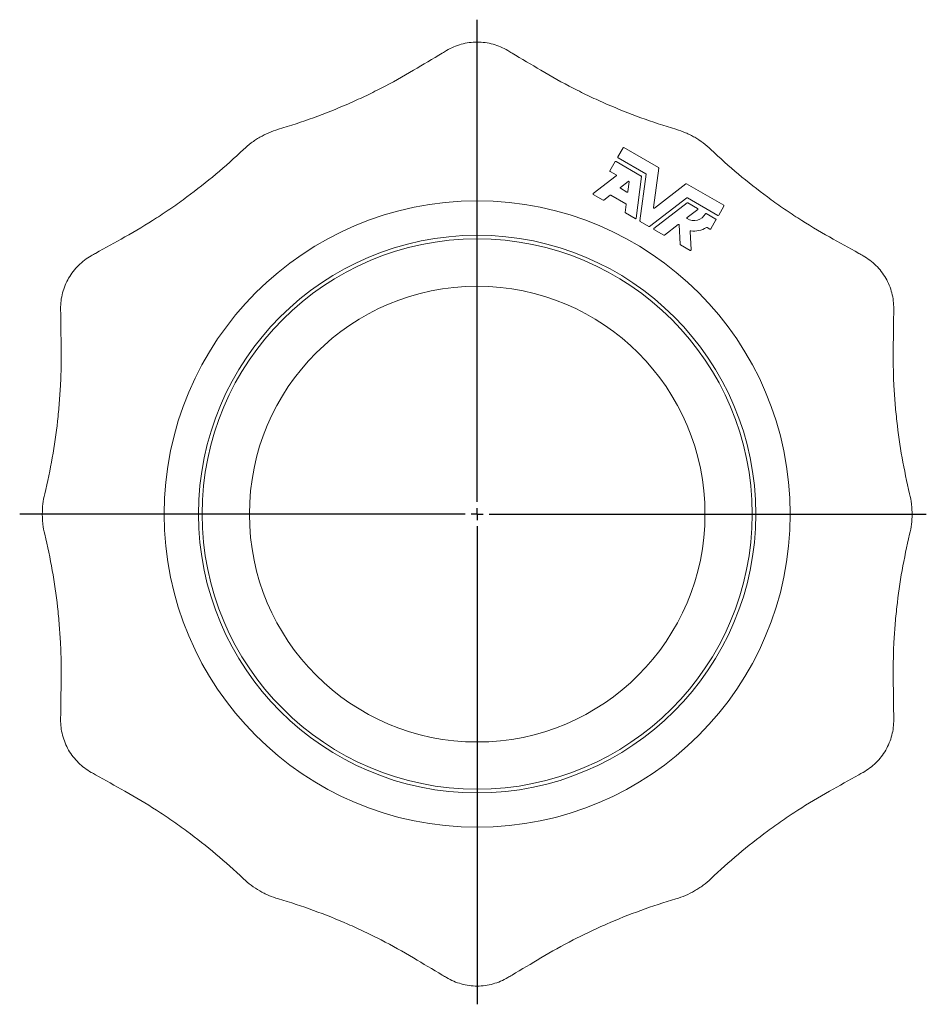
# Model space of a CAD drawing. Header units: millimetres. Extents: x 15 to 811, y -115 to 711.
# Tile 7 of 7: x 437 to 811, y 305 to 711. Entities that reach past the tile are written whole.
import ezdxf

# ---------------------------------------------------------------- set-up
doc = ezdxf.new("R2010")
doc.units = ezdxf.units.MM
doc.layers.add('FORMAT', color=7, linetype='Continuous')

# ---------------------------------------------------------------- blocks, each defined once
blk = doc.blocks.new('SW_CENTERMARKSYMBOL_0')
at = {"layer": 'FORMAT', "color": 0}
for p, q in [((0, 5), (0, 203.92)), ((-5, 0), (-188.79, 0)), ((0, 0), (-2.5, 0)), ((0, 0), (0, 2.5)), ((0, 0), (0, -2.5)), ((0, 0), (2.5, 0)), ((5, 0), (185.33, 0)), ((0, -5), (0, -202.2))]:
    blk.add_line(p, q, dxfattribs=at)

msp = doc.modelspace()

# ---------------------------------------------------------------- linework, layer by layer
at = {"color": 7, "linetype": 'Continuous', "lineweight": 15}
for p, q in [((686.12, 658.09), (683.96, 654.35)), ((700.65, 649.98), (686.45, 658.18)), ((684.05, 654.02), (695.47, 647.43)), ((682.83, 652.4), (680.67, 648.66)), ((693.56, 646.48), (683.16, 652.49)), ((683.23, 646.52), (673.78, 639.27)), ((680.76, 648.33), (683.2, 646.92)), ((691.42, 629.09), (693.68, 646.24)), ((695.59, 647.19), (693.05, 627.93)), ((698.63, 633.5), (700.77, 649.74)), ((688.16, 644.26), (684.97, 641.81)), ((688.02, 640.05), (688.55, 644.04)), ((712.01, 643.25), (699.01, 633.28)), ((727.6, 634.42), (712.27, 643.27)), ((673.8, 638.87), (677.85, 636.54)), ((678.12, 636.55), (680.75, 638.57)), ((681.02, 638.59), (687.21, 635.01)), ((685, 641.42), (687.66, 639.88)), ((687.33, 634.77), (686.89, 631.49)), ((696.98, 625.67), (712.39, 637.49)), ((712.53, 635.36), (698.8, 624.83)), ((712.65, 637.51), (725.2, 630.26)), ((716.84, 633.04), (712.79, 635.38)), ((725.53, 630.35), (727.69, 634.09)), ((687.01, 631.25), (691.06, 628.91)), ((712.52, 629.31), (716.87, 632.64)), ((724.31, 628.73), (720.36, 631.01)), ((693.17, 627.69), (696.71, 625.65)), ((703.14, 622.11), (708.86, 626.5)), ((709.25, 626.32), (709.6, 618.34)), ((722.24, 624.66), (724.4, 628.4)), ((698.82, 624.43), (702.87, 622.09)), ((714.13, 616.02), (713.8, 623.62)), ((720.72, 625.26), (721.91, 624.57)), ((709.72, 618.14), (713.77, 615.8))]:
    msp.add_line(p, q, dxfattribs=at)
for radius in [129.17, 115, 113.5, 94]:
    msp.add_circle((625.87, 507.04), radius, dxfattribs=at)
for centre, radius, start, end in [((686.33, 657.97), 0.24, 60, 150), ((684.17, 654.23), 0.24, 150, 240), ((683.04, 652.28), 0.24, 60, 150), ((700.53, 649.77), 0.24, 352.5, 60), ((680.88, 648.54), 0.24, 150, 240), ((683.08, 646.71), 0.24, 307.5, 60), ((693.44, 646.28), 0.24, 352.5, 60), ((695.35, 647.22), 0.24, 352.5, 60), ((685.12, 641.62), 0.24, 127.5, 240), ((688.31, 644.07), 0.24, 352.5, 127.5), ((712.15, 643.06), 0.24, 60, 127.5), ((673.92, 639.08), 0.24, 127.5, 240), ((680.9, 638.38), 0.24, 60, 127.5), ((687.78, 640.09), 0.24, 240, 352.5), ((677.97, 636.74), 0.24, 240, 307.5), ((687.09, 634.81), 0.24, 352.5, 60), ((712.53, 637.3), 0.24, 60, 127.5), ((712.67, 635.17), 0.24, 60, 127.5), ((727.48, 634.21), 0.24, 330, 60), ((687.13, 631.46), 0.24, 172.5, 240), ((698.87, 633.47), 0.24, 172.5, 307.5), ((715.36, 633.38), 5.28, 237.7158, 332.1429), ((716.72, 632.83), 0.24, 307.5, 60), ((720.24, 630.8), 0.24, 60, 152.1429), ((725.32, 630.47), 0.24, 240, 330), ((691.18, 629.12), 0.24, 240, 352.5), ((693.29, 627.9), 0.24, 172.5, 240), ((696.83, 625.86), 0.24, 240, 307.5), ((709.01, 626.31), 0.24, 2.5, 127.5), ((712.67, 629.12), 0.24, 127.5, 237.7158), ((724.19, 628.52), 0.24, 330, 60), ((698.94, 624.64), 0.24, 127.5, 240), ((702.99, 622.3), 0.24, 240, 307.5), ((714.04, 623.63), 0.24, 82.2564, 182.5), ((715.36, 633.38), 9.6, 262.2564, 302.1713), ((720.6, 625.05), 0.24, 60, 122.1713), ((722.03, 624.78), 0.24, 240, 330), ((709.84, 618.35), 0.24, 182.5, 240), ((713.89, 616.01), 0.24, 240, 2.5)]:
    msp.add_arc(centre, radius, start, end, dxfattribs=at)
for points, knots in [([(638.51, 698.23), (637.55, 698.8), (636.57, 699.3), (634.54, 700.17), (633.5, 700.53), (631.37, 701.12), (630.27, 701.34), (628.08, 701.64), (626.98, 701.71), (624.78, 701.71), (623.68, 701.64), (621.47, 701.34), (620.39, 701.12), (618.27, 700.54), (617.23, 700.17), (615.19, 699.31), (614.2, 698.8), (613.24, 698.23)], [0, 0, 0, 0, 0.125, 0.125, 0.25, 0.25, 0.375, 0.375, 0.5, 0.5, 0.625, 0.625, 0.75, 0.75, 0.875, 0.875, 1, 1, 1, 1]), ([(613.24, 698.23), (612.65, 697.89), (612.07, 697.54), (611.49, 697.19), (607.52, 694.83), (603.55, 692.46), (599.58, 690.1)], [0.01470437, 0.01470437, 0.01470437, 0.01470437, 0.01673865, 0.01673865, 0.01673865, 0.03060151, 0.03060151, 0.03060151, 0.03060151]), ([(638.51, 698.23), (639.09, 697.89), (639.68, 697.54), (640.26, 697.19), (644.23, 694.83), (648.2, 692.46), (652.17, 690.1)], [0.01470437, 0.01470437, 0.01470437, 0.01470437, 0.01673865, 0.01673865, 0.01673865, 0.03060151, 0.03060151, 0.03060151, 0.03060151]), ([(599.58, 690.1), (595.21, 687.49), (590.77, 685.03), (583.99, 681.55), (581.71, 680.42), (577.12, 678.24), (574.81, 677.19), (567.83, 674.14), (563.11, 672.25), (553.56, 668.78), (548.73, 667.19), (543.86, 665.76)], [0, 0, 0, 0, 0.25, 0.25, 0.375, 0.375, 0.5, 0.5, 0.75, 0.75, 1, 1, 1, 1]), ([(652.17, 690.1), (656.53, 687.49), (660.98, 685.03), (667.75, 681.55), (670.03, 680.42), (674.62, 678.24), (676.93, 677.19), (683.92, 674.14), (688.64, 672.25), (698.19, 668.78), (703.02, 667.19), (707.89, 665.76)], [0, 0, 0, 0, 0.25, 0.25, 0.375, 0.375, 0.5, 0.5, 0.75, 0.75, 1, 1, 1, 1]), ([(543.86, 665.76), (541.15, 664.96), (538.59, 663.86), (535.57, 662.12), (534.97, 661.75), (533.8, 660.98), (533.22, 660.58), (531.53, 659.31), (530.45, 658.4), (529.43, 657.43)], [0, 0, 0, 0, 0.5, 0.5, 0.625, 0.625, 0.75, 0.75, 1, 1, 1, 1]), ([(722.32, 657.43), (720.27, 659.37), (718.04, 661.04), (715.02, 662.79), (714.41, 663.12), (713.15, 663.75), (712.51, 664.05), (710.57, 664.88), (709.24, 665.36), (707.89, 665.76)], [0, 0, 0, 0, 0.5, 0.5, 0.625, 0.625, 0.75, 0.75, 1, 1, 1, 1]), ([(480.49, 621.34), (484.93, 623.82), (489.28, 626.43), (495.69, 630.56), (497.8, 631.97), (501.98, 634.86), (504.05, 636.33), (510.18, 640.86), (514.18, 644), (521.96, 650.53), (525.75, 653.92), (529.43, 657.43)], [0, 0, 0, 0, 0.25, 0.25, 0.375, 0.375, 0.5, 0.5, 0.75, 0.75, 1, 1, 1, 1]), ([(771.26, 621.34), (766.82, 623.82), (762.47, 626.43), (756.06, 630.56), (753.95, 631.97), (749.76, 634.86), (747.7, 636.33), (741.56, 640.86), (737.57, 644), (729.79, 650.53), (726, 653.92), (722.32, 657.43)], [0, 0, 0, 0, 0.25, 0.25, 0.375, 0.375, 0.5, 0.5, 0.75, 0.75, 1, 1, 1, 1]), ([(466.61, 613.58), (467.21, 613.91), (467.8, 614.24), (468.39, 614.57), (472.42, 616.83), (476.46, 619.08), (480.49, 621.34)], [0.01470437, 0.01470437, 0.01470437, 0.01470437, 0.01673865, 0.01673865, 0.01673865, 0.03060151, 0.03060151, 0.03060151, 0.03060151]), ([(785.13, 613.58), (784.54, 613.91), (783.95, 614.24), (783.36, 614.57), (779.33, 616.83), (775.29, 619.08), (771.26, 621.34)], [0.01470437, 0.01470437, 0.01470437, 0.01470437, 0.01673865, 0.01673865, 0.01673865, 0.03060151, 0.03060151, 0.03060151, 0.03060151]), ([(466.61, 613.58), (465.64, 613.04), (464.71, 612.43), (462.96, 611.11), (462.12, 610.39), (460.55, 608.84), (459.8, 608), (458.45, 606.25), (457.84, 605.34), (456.74, 603.43), (456.25, 602.44), (455.4, 600.38), (455.05, 599.33), (454.5, 597.2), (454.29, 596.12), (454.02, 593.93), (453.96, 592.81), (453.98, 591.69)], [0, 0, 0, 0, 0.125, 0.125, 0.25, 0.25, 0.375, 0.375, 0.5, 0.5, 0.625, 0.625, 0.75, 0.75, 0.875, 0.875, 1, 1, 1, 1]), ([(797.77, 591.69), (797.78, 592.81), (797.72, 593.91), (797.46, 596.1), (797.25, 597.18), (796.7, 599.32), (796.34, 600.38), (795.5, 602.43), (795.02, 603.41), (793.92, 605.32), (793.3, 606.24), (791.94, 608), (791.21, 608.83), (789.64, 610.38), (788.81, 611.1), (787.04, 612.42), (786.11, 613.04), (785.13, 613.58)], [0, 0, 0, 0, 0.125, 0.125, 0.25, 0.25, 0.375, 0.375, 0.5, 0.5, 0.625, 0.625, 0.75, 0.75, 0.875, 0.875, 1, 1, 1, 1]), ([(453.98, 591.69), (453.99, 591.02), (454, 590.34), (454, 589.66), (454.07, 585.04), (454.13, 580.42), (454.2, 575.8)], [0.01470437, 0.01470437, 0.01470437, 0.01470437, 0.01673865, 0.01673865, 0.01673865, 0.03060151, 0.03060151, 0.03060151, 0.03060151]), ([(797.77, 591.69), (797.76, 591.02), (797.75, 590.34), (797.74, 589.66), (797.68, 585.04), (797.62, 580.42), (797.55, 575.8)], [0.01470437, 0.01470437, 0.01470437, 0.01470437, 0.01673865, 0.01673865, 0.01673865, 0.03060151, 0.03060151, 0.03060151, 0.03060151]), ([(454.2, 575.8), (454.27, 570.72), (454.18, 565.64), (453.81, 558.02), (453.64, 555.49), (453.23, 550.42), (452.99, 547.9), (452.14, 540.32), (451.41, 535.29), (449.65, 525.29), (448.61, 520.31), (447.41, 515.37)], [0, 0, 0, 0, 0.25, 0.25, 0.375, 0.375, 0.5, 0.5, 0.75, 0.75, 1, 1, 1, 1]), ([(797.55, 575.8), (797.48, 570.72), (797.57, 565.64), (797.94, 558.02), (798.11, 555.49), (798.51, 550.42), (798.76, 547.9), (799.61, 540.32), (800.33, 535.29), (802.1, 525.29), (803.14, 520.31), (804.33, 515.37)], [0, 0, 0, 0, 0.25, 0.25, 0.375, 0.375, 0.5, 0.5, 0.75, 0.75, 1, 1, 1, 1]), ([(447.41, 515.37), (446.75, 512.63), (446.42, 509.86), (446.42, 506.37), (446.44, 505.67), (446.52, 504.27), (446.58, 503.57), (446.83, 501.47), (447.08, 500.08), (447.41, 498.71)], [0, 0, 0, 0, 0.5, 0.5, 0.625, 0.625, 0.75, 0.75, 1, 1, 1, 1]), ([(804.33, 498.71), (805, 501.46), (805.33, 504.22), (805.33, 507.71), (805.31, 508.41), (805.23, 509.81), (805.16, 510.51), (804.92, 512.61), (804.67, 514), (804.33, 515.37)], [0, 0, 0, 0, 0.5, 0.5, 0.625, 0.625, 0.75, 0.75, 1, 1, 1, 1]), ([(454.2, 438.28), (454.27, 443.37), (454.18, 448.44), (453.81, 456.06), (453.64, 458.59), (453.23, 463.66), (452.99, 466.19), (452.14, 473.76), (451.41, 478.79), (449.65, 488.8), (448.61, 493.77), (447.41, 498.71)], [0, 0, 0, 0, 0.25, 0.25, 0.375, 0.375, 0.5, 0.5, 0.75, 0.75, 1, 1, 1, 1]), ([(797.55, 438.28), (797.48, 443.37), (797.57, 448.44), (797.94, 456.06), (798.11, 458.59), (798.51, 463.66), (798.76, 466.19), (799.61, 473.76), (800.33, 478.79), (802.1, 488.8), (803.14, 493.77), (804.33, 498.71)], [0, 0, 0, 0, 0.25, 0.25, 0.375, 0.375, 0.5, 0.5, 0.75, 0.75, 1, 1, 1, 1]), ([(453.98, 422.39), (453.99, 423.07), (454, 423.74), (454, 424.42), (454.07, 429.04), (454.13, 433.66), (454.2, 438.28)], [0.01470437, 0.01470437, 0.01470437, 0.01470437, 0.01673865, 0.01673865, 0.01673865, 0.03060151, 0.03060151, 0.03060151, 0.03060151]), ([(797.77, 422.39), (797.76, 423.07), (797.75, 423.74), (797.74, 424.42), (797.68, 429.04), (797.62, 433.66), (797.55, 438.28)], [0.01470437, 0.01470437, 0.01470437, 0.01470437, 0.01673865, 0.01673865, 0.01673865, 0.03060151, 0.03060151, 0.03060151, 0.03060151]), ([(453.98, 422.39), (453.96, 421.27), (454.02, 420.17), (454.29, 417.98), (454.49, 416.9), (455.05, 414.76), (455.4, 413.7), (456.24, 411.66), (456.73, 410.67), (457.83, 408.76), (458.44, 407.84), (459.81, 406.08), (460.54, 405.25), (462.11, 403.7), (462.94, 402.99), (464.7, 401.66), (465.64, 401.05), (466.61, 400.5)], [0, 0, 0, 0, 0.125, 0.125, 0.25, 0.25, 0.375, 0.375, 0.5, 0.5, 0.625, 0.625, 0.75, 0.75, 0.875, 0.875, 1, 1, 1, 1]), ([(785.13, 400.5), (786.11, 401.05), (787.03, 401.65), (788.79, 402.97), (789.63, 403.69), (791.2, 405.24), (791.94, 406.08), (793.29, 407.83), (793.91, 408.74), (795.01, 410.65), (795.5, 411.64), (796.34, 413.7), (796.69, 414.75), (797.25, 416.88), (797.46, 417.96), (797.72, 420.16), (797.78, 421.27), (797.77, 422.39)], [0, 0, 0, 0, 0.125, 0.125, 0.25, 0.25, 0.375, 0.375, 0.5, 0.5, 0.625, 0.625, 0.75, 0.75, 0.875, 0.875, 1, 1, 1, 1]), ([(466.61, 400.5), (467.21, 400.17), (467.8, 399.84), (468.39, 399.51), (472.42, 397.25), (476.46, 395), (480.49, 392.74)], [0.01470437, 0.01470437, 0.01470437, 0.01470437, 0.01673865, 0.01673865, 0.01673865, 0.03060151, 0.03060151, 0.03060151, 0.03060151]), ([(785.13, 400.5), (784.54, 400.17), (783.95, 399.84), (783.36, 399.51), (779.33, 397.25), (775.29, 395), (771.26, 392.74)], [0.01470437, 0.01470437, 0.01470437, 0.01470437, 0.01673865, 0.01673865, 0.01673865, 0.03060151, 0.03060151, 0.03060151, 0.03060151]), ([(480.49, 392.74), (484.93, 390.26), (489.28, 387.65), (495.69, 383.52), (497.8, 382.11), (501.98, 379.22), (504.05, 377.75), (510.18, 373.22), (514.18, 370.08), (521.96, 363.55), (525.75, 360.16), (529.43, 356.65)], [0, 0, 0, 0, 0.25, 0.25, 0.375, 0.375, 0.5, 0.5, 0.75, 0.75, 1, 1, 1, 1]), ([(771.26, 392.74), (766.82, 390.26), (762.47, 387.65), (756.06, 383.52), (753.95, 382.11), (749.76, 379.22), (747.7, 377.75), (741.56, 373.22), (737.57, 370.08), (729.79, 363.55), (726, 360.16), (722.32, 356.65)], [0, 0, 0, 0, 0.25, 0.25, 0.375, 0.375, 0.5, 0.5, 0.75, 0.75, 1, 1, 1, 1]), ([(529.43, 356.65), (531.47, 354.71), (533.71, 353.04), (536.73, 351.29), (537.34, 350.96), (538.59, 350.33), (539.23, 350.03), (541.18, 349.2), (542.5, 348.72), (543.86, 348.32)], [0, 0, 0, 0, 0.5, 0.5, 0.625, 0.625, 0.75, 0.75, 1, 1, 1, 1]), ([(707.89, 348.32), (710.6, 349.12), (713.16, 350.22), (716.18, 351.96), (716.78, 352.33), (717.95, 353.1), (718.52, 353.51), (720.22, 354.77), (721.3, 355.68), (722.32, 356.65)], [0, 0, 0, 0, 0.5, 0.5, 0.625, 0.625, 0.75, 0.75, 1, 1, 1, 1]), ([(599.58, 323.98), (595.21, 326.59), (590.77, 329.05), (583.99, 332.53), (581.71, 333.66), (577.12, 335.84), (574.81, 336.89), (567.83, 339.94), (563.11, 341.83), (553.56, 345.3), (548.73, 346.89), (543.86, 348.32)], [0, 0, 0, 0, 0.25, 0.25, 0.375, 0.375, 0.5, 0.5, 0.75, 0.75, 1, 1, 1, 1]), ([(652.17, 323.98), (656.53, 326.59), (660.98, 329.05), (667.75, 332.53), (670.03, 333.66), (674.62, 335.84), (676.93, 336.89), (683.92, 339.94), (688.64, 341.83), (698.19, 345.3), (703.02, 346.89), (707.89, 348.32)], [0, 0, 0, 0, 0.25, 0.25, 0.375, 0.375, 0.5, 0.5, 0.75, 0.75, 1, 1, 1, 1]), ([(613.24, 315.85), (612.65, 316.19), (612.07, 316.54), (611.49, 316.89), (607.52, 319.25), (603.55, 321.62), (599.58, 323.98)], [0.01470437, 0.01470437, 0.01470437, 0.01470437, 0.01673865, 0.01673865, 0.01673865, 0.03060151, 0.03060151, 0.03060151, 0.03060151]), ([(638.51, 315.85), (639.09, 316.19), (639.68, 316.54), (640.26, 316.89), (644.23, 319.25), (648.2, 321.62), (652.17, 323.98)], [0.01470437, 0.01470437, 0.01470437, 0.01470437, 0.01673865, 0.01673865, 0.01673865, 0.03060151, 0.03060151, 0.03060151, 0.03060151]), ([(613.24, 315.85), (614.2, 315.28), (615.18, 314.78), (617.21, 313.91), (618.24, 313.55), (620.38, 312.96), (621.47, 312.74), (623.67, 312.44), (624.76, 312.37), (626.96, 312.37), (628.07, 312.44), (630.27, 312.74), (631.36, 312.96), (633.48, 313.55), (634.52, 313.91), (636.55, 314.77), (637.55, 315.28), (638.51, 315.85)], [0, 0, 0, 0, 0.125, 0.125, 0.25, 0.25, 0.375, 0.375, 0.5, 0.5, 0.625, 0.625, 0.75, 0.75, 0.875, 0.875, 1, 1, 1, 1])]:
    msp.add_open_spline(points, degree=3, knots=knots, dxfattribs=at)

# ---------------------------------------------------------------- block references
at = {"layer": 'FORMAT'}
msp.add_blockref('SW_CENTERMARKSYMBOL_0', (625.87, 507.04), dxfattribs=at)

doc.saveas('drawing.dxf')
